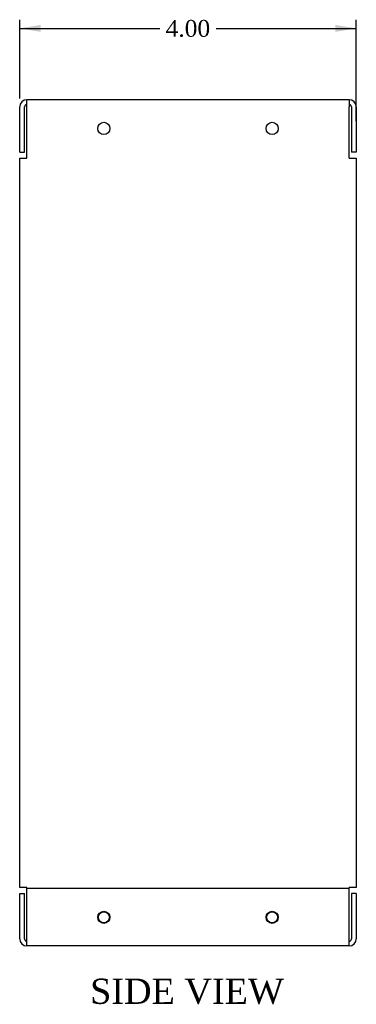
# Model space of a CAD drawing. Header units: inches. Extents: x 0.2 to 65.9, y -0.4 to 43.8.
# Tile 3 of 4: x 38.5 to 42.5, y 13 to 24.7. Entities that reach past the tile are written whole.
import ezdxf
from ezdxf.enums import TextEntityAlignment as Align
from ezdxf.lldxf.tags import DXFTag

# ---------------------------------------------------------------- set-up
doc = ezdxf.new("R2010")
doc.units = ezdxf.units.IN
doc.header["$MEASUREMENT"] = 0
for name, color, linetype in [('COM71334-3', 7, 'Continuous'), ('COM71366-3', 7, 'Continuous'), ('Default', 7, 'Continuous')]:
    doc.layers.add(name, color=color, linetype=linetype)
doc.styles.add('SEACAD_Times_New_Roman', font='times.ttf')
tags = doc.linetypes.add('HIDDEN2', pattern=[0.1875, 0.125, -0.0625]).pattern_tags.tags
tags[6:7] = [DXFTag(74, 4), DXFTag(75, 0), DXFTag(340, '0'), DXFTag(46, 0.0), DXFTag(50, 0.0), DXFTag(44, 0.0), DXFTag(45, 0.0)]
tags[4:5] = [DXFTag(74, 4), DXFTag(75, 0), DXFTag(340, '0'), DXFTag(46, 0.0), DXFTag(50, 0.0), DXFTag(44, 0.0), DXFTag(45, 0.0)]
doc.dimstyles.new('HAMMOND_(STH_-_42x28)', dxfattribs={"dimtxt": 0.2, "dimasz": 0.25, "dimexe": 0.1, "dimexo": 0.1, "dimgap": 0.05, "dimtad": 0, "dimtih": 1, "dimtoh": 1, "dimzin": 0, "dimdsep": 46, "dimtxsty": 'SEACAD_Times_New_Roman', "dimblk1": '_SE_FILLED', "dimblk2": '_SE_FILLED', "dimsah": 1, "dimcen": 0.1, "dimadec": 0, "dimazin": 0, "dimtfac": 0.8, "dimtofl": 0, "dimtmove": 0, "dimatfit": 3, "dimfxl": 1, "dimtolj": 1, "dimtzin": 0, "dimarcsym": 0})

# ---------------------------------------------------------------- blocks, each defined once
blk = doc.blocks.new('SE3')
at = {"layer": 'COM71334-3', "color": 7, "linetype": 'Continuous'}
for p, q in [((38.4631211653, 14.3063056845), (38.5201211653, 14.3063056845)), ((38.4631211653, 13.7673056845), (38.4631211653, 14.3063056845)), ((38.5201211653, 13.7673056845), (38.5201211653, 14.3063056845)), ((42.4631211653, 14.3063056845), (42.4061211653, 14.3063056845)), ((42.4061211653, 14.3063056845), (42.4061211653, 13.7673056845)), ((42.4631211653, 14.3063056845), (42.4631211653, 13.7673056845))]:
    blk.add_line(p, q, dxfattribs=at)
at = {"layer": 'COM71334-3', "color": 7, "linetype": 'HIDDEN2'}
blk.add_line((42.3771211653, 14.3633056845), (38.5491211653, 14.3633056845), dxfattribs=at)
for centre in [(39.4631211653, 23.4028056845), (41.4631211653, 23.4028056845)]:
    blk.add_circle(centre, 0.0725, dxfattribs=at)
at = {"layer": 'COM71334-3', "color": 7, "linetype": 'Continuous'}
for centre in [(39.4631211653, 14.0223056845), (41.4631211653, 14.0223056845)]:
    blk.add_circle(centre, 0.0655, dxfattribs=at)
for centre, radius, start, end in [((38.5491211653, 13.7673056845), 0.0859999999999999, 180, 270), ((38.5491211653, 13.7673056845), 0.0289999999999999, 180, 270), ((42.3771211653, 13.7673056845), 0.0860000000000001, 270, 360), ((42.3771211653, 13.7673056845), 0.0289999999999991, 270, 0)]:
    blk.add_arc(centre, radius, start, end, dxfattribs=at)
at = {"layer": 'COM71366-3', "color": 7, "linetype": 'Continuous'}
for p, q in [((38.4631211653, 23.1188056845), (38.4631211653, 23.6578056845)), ((38.5201211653, 23.1188056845), (38.5201211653, 23.6578056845)), ((42.3771211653, 23.7438056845), (38.5491211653, 23.7438056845)), ((38.5491211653, 23.6578056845), (38.5491211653, 23.7438056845)), ((38.5491211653, 23.0478056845), (38.5491211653, 23.6578056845)), ((42.3771211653, 23.7438056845), (42.3771211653, 23.6578056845)), ((42.3771211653, 23.0478056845), (42.3771211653, 23.6578056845)), ((42.4061211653, 23.6578056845), (42.4061211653, 23.1188056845)), ((42.4631211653, 23.6578056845), (42.4631211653, 23.1188056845)), ((38.4631211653, 23.1188056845), (38.5201211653, 23.1188056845)), ((42.4631211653, 23.1188056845), (42.4061211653, 23.1188056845)), ((38.4631211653, 23.0478056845), (38.5491211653, 23.0478056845)), ((38.4631211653, 14.3773056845), (38.4631211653, 23.0478056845)), ((42.3771211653, 23.0478056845), (42.4631211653, 23.0478056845)), ((42.4631211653, 23.0478056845), (42.4631211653, 14.3773056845)), ((38.5491211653, 14.3773056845), (38.4631211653, 14.3773056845)), ((38.5491211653, 13.6813056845), (38.5491211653, 14.3773056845)), ((42.3771211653, 13.6813056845), (42.3771211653, 14.3773056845)), ((42.4631211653, 14.3773056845), (42.3771211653, 14.3773056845)), ((42.3771211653, 13.6813056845), (38.5491211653, 13.6813056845))]:
    blk.add_line(p, q, dxfattribs=at)
for centre in [(39.4631211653, 14.0223056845), (41.4631211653, 14.0223056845)]:
    blk.add_circle(centre, 0.0725, dxfattribs=at)
for centre, radius, start, end in [((38.5491211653, 23.6578056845), 0.0860000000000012, 90, 180), ((38.5491211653, 23.6578056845), 0.0290000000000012, 90, 180), ((42.3771211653, 23.6578056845), 0.0859999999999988, 0, 90), ((42.3771211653, 23.6578056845), 0.0289999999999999, 0, 90)]:
    blk.add_arc(centre, radius, start, end, dxfattribs=at)
blk = doc.blocks.new('DMBLK5')
at = {"layer": 'Default', "linetype": 'Continuous', "transparency": 16777216}
for points in [[(38.71312116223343, 24.63386337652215), (38.46312116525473, 24.59219671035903), (38.71312116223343, 24.55053004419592)], [(42.21312116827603, 24.63386337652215), (42.21312116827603, 24.55053004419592), (42.46312116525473, 24.59219671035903)]]:
    blk.add_hatch(color=7, dxfattribs=at).paths.add_polyline_path(points)
at = {"layer": 'Default', "color": 7, "linetype": 'Continuous', "transparency": 16777216}
for p, q in [((38.4631211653, 23.7578056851), (38.4631211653, 24.692196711)), ((38.4631211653, 24.5921967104), (40.1277182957, 24.5921967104)), ((40.7985240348, 24.5921967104), (42.4631211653, 24.5921967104)), ((42.4631211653, 23.4883056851), (42.4631211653, 24.692196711))]:
    blk.add_line(p, q, dxfattribs=at)
at = {"layer": 'Default', "color": 7, "linetype": 'Continuous', "transparency": 16777216, "style": 'SEACAD_Times_New_Roman'}
blk.add_text('4.00', height=0.2, dxfattribs=at).set_placement((40.1977182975, 24.6921967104), align=Align.TOP_LEFT)
blk = doc.blocks.new('_SE_FILLED')
at = {"color": 0}
blk.add_line((0, 0), (-1, 0), dxfattribs=at)
blk.add_solid([(0, 0), (-1, -0.1665), (-1, 0.1665), (0, 0)], dxfattribs=at)

msp = doc.modelspace()

# ---------------------------------------------------------------- block references
at = {"layer": 'Default'}
msp.add_blockref('SE3', (0, 0), dxfattribs=at)

# ---------------------------------------------------------------- texts
at = {"layer": 'Default', "color": 7, "linetype": 'Continuous', "style": 'SEACAD_Times_New_Roman'}
msp.add_text('SIDE VIEW', height=0.3, dxfattribs=at).set_placement((39.3001574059, 13.2931835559), align=Align.TOP_LEFT)

# ---------------------------------------------------------------- dimensions: what is measured, and where the dimension line sits
at = {"layer": 'Default', "color": 7, "linetype": 'Continuous'}
dim = msp.add_linear_dim(base=(42.4631211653, 24.5921967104), p1=(38.4631211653, 23.6578056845), p2=(42.4631211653, 23.3883056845), text='\\A1;<>', dimstyle='HAMMOND_(STH_-_42x28)', dxfattribs=at)
dim.commit()
dim.dimension.update_dxf_attribs({"geometry": 'DMBLK5', "text_midpoint": (40.4631211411, 24.5921967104), "dimtype": 160})

doc.saveas('drawing.dxf')
